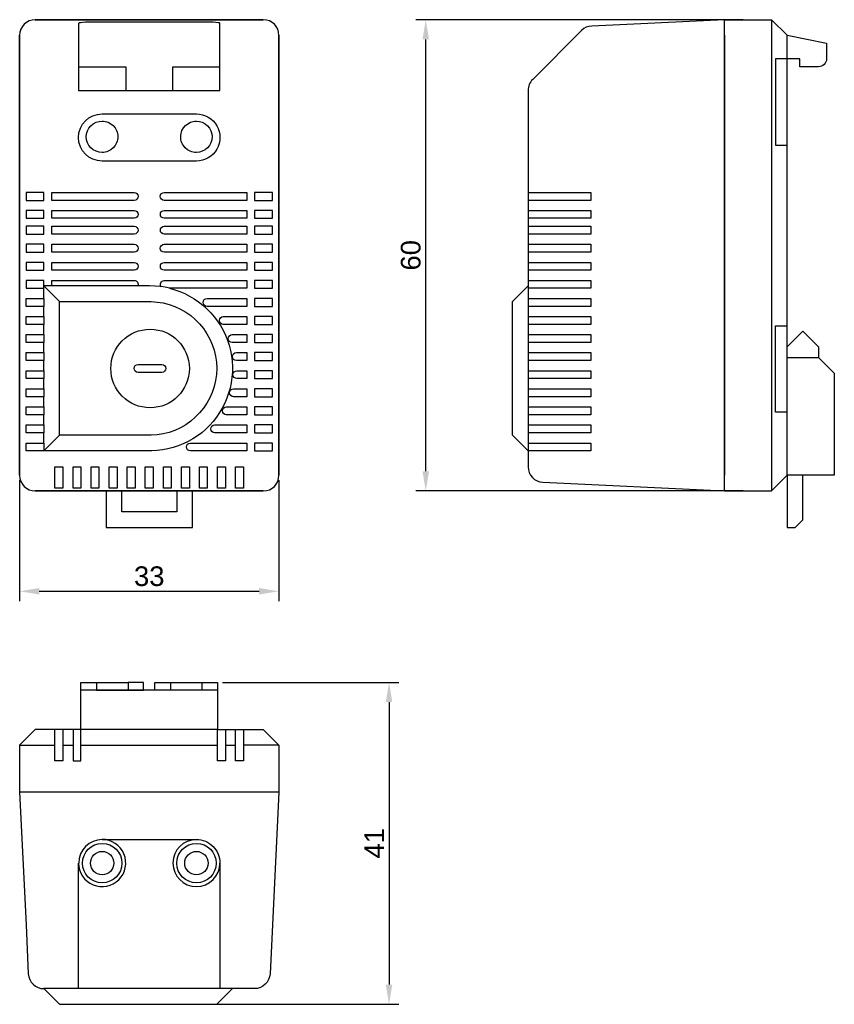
# Model space of a CAD drawing. Header units: millimetres. Extents: x 10 to 114, y 12 to 137.
import ezdxf

# ---------------------------------------------------------------- set-up
doc = ezdxf.new("R2010")
doc.units = ezdxf.units.MM
doc.layers.add('PDF_Geometry', color=7, linetype='Continuous')
doc.styles.get("Standard").update_dxf_attribs({"font": 'arial.ttf'})
doc.dimstyles.new('TDM', dxfattribs={"dimtxt": 2.5, "dimasz": 2.5, "dimexe": 1.25, "dimexo": 0.625, "dimtad": 1, "dimdec": 1, "dimtxsty": 'Standard', "dimcen": 2.5, "dimadec": 0, "dimazin": 0, "dimtfac": 1, "dimtdec": 1, "dimtmove": 0, "dimatfit": 3, "dimfxl": 1, "dimarcsym": 0})

# ---------------------------------------------------------------- blocks, each defined once
blk = doc.blocks.new('*D1')
at = {"color": 0, "lineweight": -2, "transparency": 16777216}
for p, q in [((10.28, 78.58), (10.28, 63.17)), ((43.27, 78.58), (43.27, 63.17)), ((12.78, 64.42), (40.77, 64.42))]:
    blk.add_line(p, q, dxfattribs=at)
at = {"color": 0, "transparency": 16777216}
for points in [[(12.78, 64.83), (12.78, 64), (10.28, 64.42)], [(40.77, 64.83), (40.77, 64), (43.27, 64.42)]]:
    blk.add_solid(points, dxfattribs=at)
at = {"layer": 'Defpoints', "color": 0, "transparency": 16777216}
for p in [(10.28, 79.2), (43.27, 79.2), (43.27, 64.42)]:
    blk.add_point(p, dxfattribs=at)
at = {"color": 0, "lineweight": 0, "transparency": 16777216, "insert": (26.78, 66.32), "char_height": 2.5, "attachment_point": 5}
blk.add_mtext('33', dxfattribs=at)
blk = doc.blocks.new('*D2')
at = {"color": 0, "lineweight": -2, "transparency": 16777216}
for p, q in [((102.4, 137.18), (60.74, 137.18)), ((61.99, 79.69), (61.99, 134.68)), ((102.4, 77.19), (60.74, 77.19))]:
    blk.add_line(p, q, dxfattribs=at)
at = {"color": 0, "transparency": 16777216}
for points in [[(61.58, 134.68), (62.41, 134.68), (61.99, 137.18)], [(61.58, 79.69), (62.41, 79.69), (61.99, 77.19)]]:
    blk.add_solid(points, dxfattribs=at)
at = {"layer": 'Defpoints', "color": 0, "transparency": 16777216}
for p in [(61.99, 137.18), (103.02, 137.18), (103.02, 77.19)]:
    blk.add_point(p, dxfattribs=at)
at = {"color": 0, "lineweight": 0, "transparency": 16777216, "insert": (60.09, 107.19), "char_height": 2.5, "attachment_point": 5, "rotation": 90}
blk.add_mtext('60', dxfattribs=at)
blk = doc.blocks.new('*D3')
at = {"color": 0, "lineweight": -2, "transparency": 16777216}
for p, q in [((36.11, 52.82), (58.57, 52.82)), ((57.32, 50.32), (57.32, 14.34)), ((33.28, 11.84), (58.57, 11.84))]:
    blk.add_line(p, q, dxfattribs=at)
at = {"color": 0, "transparency": 16777216}
for points in [[(56.9, 50.32), (57.73, 50.32), (57.32, 52.82)], [(56.9, 14.34), (57.73, 14.34), (57.32, 11.84)]]:
    blk.add_solid(points, dxfattribs=at)
at = {"layer": 'Defpoints', "color": 0, "transparency": 16777216}
for p in [(35.49, 52.82), (32.65, 11.84), (57.32, 11.84)]:
    blk.add_point(p, dxfattribs=at)
at = {"color": 0, "lineweight": 0, "transparency": 16777216, "insert": (55.44, 32.33), "char_height": 2.5, "attachment_point": 5, "rotation": 90}
blk.add_mtext('41', dxfattribs=at)

msp = doc.modelspace()

# ---------------------------------------------------------------- linework, layer by layer
at = {"layer": 'PDF_Geometry', "lineweight": 30}
for points in [[(41.28, 137.18), (12.27, 137.18)], [(10.28, 135.2), (10.28, 79.2)], [(43.27, 79.2), (43.27, 135.2)], [(100.03, 79.2), (100.03, 135.2)], [(20.78, 124.28), (20.97, 124.28), (21.18, 124.23), (21.37, 124.19), (21.54, 124.13), (21.88, 123.94), (22.18, 123.71), (22.43, 123.41), (22.62, 123.07), (22.68, 122.88), (22.73, 122.69), (22.77, 122.5), (22.77, 122.31), (22.77, 122.1), (22.75, 121.91), (22.71, 121.72), (22.62, 121.5), (22.54, 121.34), (22.43, 121.17), (22.2, 120.87), (21.9, 120.62), (21.56, 120.43), (21.37, 120.36), (21.18, 120.32), (20.97, 120.28), (20.78, 120.28), (20.4, 120.32), (20.02, 120.43), (19.66, 120.62), (19.36, 120.87), (19.11, 121.17), (18.94, 121.5), (18.81, 121.89), (18.77, 122.29), (18.81, 122.67), (18.94, 123.05), (19.11, 123.39), (19.36, 123.68), (19.66, 123.94), (20.02, 124.13), (20.4, 124.23)], [(32.78, 124.28), (33.16, 124.23), (33.54, 124.13), (33.9, 123.94), (34.2, 123.68), (34.45, 123.39), (34.62, 123.05), (34.75, 122.67), (34.79, 122.29), (34.75, 121.89), (34.62, 121.5), (34.45, 121.17), (34.2, 120.87), (33.9, 120.62), (33.54, 120.43), (33.16, 120.32), (32.78, 120.28), (32.59, 120.28), (32.38, 120.32), (32.19, 120.36), (32, 120.43), (31.66, 120.62), (31.36, 120.87), (31.13, 121.17), (31.02, 121.34), (30.94, 121.5), (30.85, 121.72), (30.81, 121.91), (30.79, 122.1), (30.79, 122.31), (30.79, 122.5), (30.83, 122.69), (30.87, 122.88), (30.94, 123.07), (31.13, 123.41), (31.38, 123.71), (31.68, 123.94), (32.02, 124.13), (32.19, 124.19), (32.38, 124.23), (32.59, 124.28)], [(11.09, 115.2), (11.09, 114.18), (11.38, 114.18), (11.43, 114.18), (11.55, 114.18), (11.74, 114.18), (12, 114.18), (12.29, 114.18), (12.63, 114.18), (12.99, 114.18), (13.37, 114.18), (13.37, 115.2), (12.99, 115.2), (12.63, 115.2), (12.29, 115.2), (12, 115.2), (11.74, 115.2), (11.55, 115.2), (11.43, 115.2), (11.38, 115.2)], [(40.18, 114.18), (40.57, 114.18), (40.93, 114.18), (41.26, 114.18), (41.56, 114.18), (41.81, 114.18), (42, 114.18), (42.13, 114.18), (42.17, 114.18), (42.47, 114.18), (42.47, 115.2), (42.17, 115.2), (42.13, 115.2), (42, 115.2), (41.81, 115.2), (41.56, 115.2), (41.26, 115.2), (40.93, 115.2), (40.57, 115.2), (40.18, 115.2)], [(11.09, 112.89), (11.09, 111.9), (11.38, 111.9), (11.43, 111.9), (11.55, 111.9), (11.74, 111.9), (12, 111.9), (12.29, 111.9), (12.63, 111.9), (12.99, 111.9), (13.37, 111.9), (13.37, 112.89), (12.99, 112.89), (12.63, 112.89), (12.29, 112.89), (12, 112.89), (11.74, 112.89), (11.55, 112.89), (11.43, 112.89), (11.38, 112.89)], [(40.18, 111.9), (40.57, 111.9), (40.93, 111.9), (41.26, 111.9), (41.56, 111.9), (41.81, 111.9), (42, 111.9), (42.13, 111.9), (42.17, 111.9), (42.47, 111.9), (42.47, 112.89), (42.17, 112.89), (42.13, 112.89), (42, 112.89), (41.81, 112.89), (41.56, 112.89), (41.26, 112.89), (40.93, 112.89), (40.57, 112.89), (40.18, 112.89)], [(11.09, 110.88), (11.09, 109.89), (11.38, 109.89), (11.43, 109.89), (11.55, 109.89), (11.74, 109.89), (12, 109.89), (12.29, 109.89), (12.63, 109.89), (12.99, 109.89), (13.37, 109.89), (13.37, 110.88), (12.99, 110.88), (12.63, 110.88), (12.29, 110.88), (12, 110.88), (11.74, 110.88), (11.55, 110.88), (11.43, 110.88), (11.38, 110.88)], [(40.18, 109.89), (40.57, 109.89), (40.93, 109.89), (41.26, 109.89), (41.56, 109.89), (41.81, 109.89), (42, 109.89), (42.13, 109.89), (42.17, 109.89), (42.47, 109.89), (42.47, 110.88), (42.17, 110.88), (42.13, 110.88), (42, 110.88), (41.81, 110.88), (41.56, 110.88), (41.26, 110.88), (40.93, 110.88), (40.57, 110.88), (40.18, 110.88)], [(11.09, 108.6), (11.09, 107.58), (11.38, 107.58), (11.43, 107.58), (11.55, 107.58), (11.74, 107.58), (12, 107.58), (12.29, 107.58), (12.63, 107.58), (12.99, 107.58), (13.37, 107.58), (13.37, 108.6), (12.99, 108.6), (12.63, 108.6), (12.29, 108.6), (12, 108.6), (11.74, 108.6), (11.55, 108.6), (11.43, 108.6), (11.38, 108.6)], [(40.18, 107.58), (40.57, 107.58), (40.93, 107.58), (41.26, 107.58), (41.56, 107.58), (41.81, 107.58), (42, 107.58), (42.13, 107.58), (42.17, 107.58), (42.47, 107.58), (42.47, 108.6), (42.17, 108.6), (42.13, 108.6), (42, 108.6), (41.81, 108.6), (41.56, 108.6), (41.26, 108.6), (40.93, 108.6), (40.57, 108.6), (40.18, 108.6)], [(11.09, 106.29), (11.09, 105.3), (11.38, 105.3), (11.43, 105.3), (11.55, 105.3), (11.74, 105.3), (12, 105.3), (12.29, 105.3), (12.63, 105.3), (12.99, 105.3), (13.37, 105.3), (13.37, 106.29), (12.99, 106.29), (12.63, 106.29), (12.29, 106.29), (12, 106.29), (11.74, 106.29), (11.55, 106.29), (11.43, 106.29), (11.38, 106.29)], [(40.18, 105.3), (40.57, 105.3), (40.93, 105.3), (41.26, 105.3), (41.56, 105.3), (41.81, 105.3), (42, 105.3), (42.13, 105.3), (42.17, 105.3), (42.47, 105.3), (42.47, 106.29), (42.17, 106.29), (42.13, 106.29), (42, 106.29), (41.81, 106.29), (41.56, 106.29), (41.26, 106.29), (40.93, 106.29), (40.57, 106.29), (40.18, 106.29)], [(40.18, 102.99), (40.57, 102.99), (40.93, 102.99), (41.26, 102.99), (41.56, 102.99), (41.81, 102.99), (42, 102.99), (42.13, 102.99), (42.17, 102.99), (42.47, 102.99), (42.47, 103.98), (42.17, 103.98), (42.13, 103.98), (42, 103.98), (41.81, 103.98), (41.56, 103.98), (41.26, 103.98), (40.93, 103.98), (40.57, 103.98), (40.18, 103.98)], [(11.09, 101.7), (11.38, 101.7), (11.43, 101.7), (11.55, 101.7), (11.74, 101.7), (12, 101.7), (12.29, 101.7), (12.63, 101.7), (12.99, 101.7), (13.37, 101.7), (13.37, 100.68), (12.99, 100.68), (12.63, 100.68), (12.29, 100.68), (12, 100.68), (11.74, 100.68), (11.55, 100.68), (11.43, 100.68), (11.38, 100.68), (11.09, 100.68)], [(40.18, 100.68), (40.57, 100.68), (40.93, 100.68), (41.26, 100.68), (41.56, 100.68), (41.81, 100.68), (42, 100.68), (42.13, 100.68), (42.17, 100.68), (42.47, 100.68), (42.47, 101.7), (42.17, 101.7), (42.13, 101.7), (42, 101.7), (41.81, 101.7), (41.56, 101.7), (41.26, 101.7), (40.93, 101.7), (40.57, 101.7), (40.18, 101.7)], [(15.36, 101.3), (21.58, 101.3), (24.7, 101.3), (26.24, 101.3), (27.02, 101.3), (27.81, 101.23), (28.57, 101.13), (29.31, 100.94), (30.05, 100.68), (30.75, 100.34), (31.42, 99.96), (32.06, 99.52), (32.65, 99.01), (33.2, 98.46), (33.69, 97.87), (34.13, 97.21), (34.49, 96.53), (34.81, 95.84), (35.06, 95.1), (35.23, 94.33), (35.34, 93.57), (35.38, 92.79), (35.34, 92.01), (35.23, 91.24), (35.06, 90.48), (34.81, 89.74), (34.49, 89.04), (34.13, 88.37), (33.69, 87.71), (33.2, 87.12), (32.65, 86.57), (32.06, 86.06), (31.42, 85.62), (30.75, 85.24), (30.05, 84.9), (29.31, 84.64), (28.57, 84.45), (27.81, 84.35), (27.02, 84.28), (26.24, 84.28), (24.7, 84.28), (21.58, 84.28), (15.36, 84.28)], [(11.09, 99.39), (11.38, 99.39), (11.43, 99.39), (11.55, 99.39), (11.74, 99.39), (12, 99.39), (12.29, 99.39), (12.63, 99.39), (12.99, 99.39), (13.37, 99.39), (13.37, 98.4), (12.99, 98.4), (12.63, 98.4), (12.29, 98.4), (12, 98.4), (11.74, 98.4), (11.55, 98.4), (11.43, 98.4), (11.38, 98.4), (11.09, 98.4)], [(40.18, 98.4), (40.57, 98.4), (40.93, 98.4), (41.26, 98.4), (41.56, 98.4), (41.81, 98.4), (42, 98.4), (42.13, 98.4), (42.17, 98.4), (42.47, 98.4), (42.47, 99.39), (42.17, 99.39), (42.13, 99.39), (42, 99.39), (41.81, 99.39), (41.56, 99.39), (41.26, 99.39), (40.93, 99.39), (40.57, 99.39), (40.18, 99.39)], [(11.09, 97.09), (11.38, 97.09), (11.43, 97.09), (11.55, 97.09), (11.74, 97.09), (12, 97.09), (12.29, 97.09), (12.63, 97.09), (12.99, 97.09), (13.37, 97.09), (13.37, 96.09), (12.99, 96.09), (12.63, 96.09), (12.29, 96.09), (12, 96.09), (11.74, 96.09), (11.55, 96.09), (11.43, 96.09), (11.38, 96.09), (11.09, 96.09)], [(40.18, 96.09), (40.57, 96.09), (40.93, 96.09), (41.26, 96.09), (41.56, 96.09), (41.81, 96.09), (42, 96.09), (42.13, 96.09), (42.17, 96.09), (42.47, 96.09), (42.47, 97.09), (42.17, 97.09), (42.13, 97.09), (42, 97.09), (41.81, 97.09), (41.56, 97.09), (41.26, 97.09), (40.93, 97.09), (40.57, 97.09), (40.18, 97.09)], [(11.09, 94.8), (11.38, 94.8), (11.43, 94.8), (11.55, 94.8), (11.74, 94.8), (12, 94.8), (12.29, 94.8), (12.63, 94.8), (12.99, 94.8), (13.37, 94.8), (13.37, 93.78), (12.99, 93.78), (12.63, 93.78), (12.29, 93.78), (12, 93.78), (11.74, 93.78), (11.55, 93.78), (11.43, 93.78), (11.38, 93.78), (11.09, 93.78)], [(40.18, 93.78), (40.57, 93.78), (40.93, 93.78), (41.26, 93.78), (41.56, 93.78), (41.81, 93.78), (42, 93.78), (42.13, 93.78), (42.17, 93.78), (42.47, 93.78), (42.47, 94.8), (42.17, 94.8), (42.13, 94.8), (42, 94.8), (41.81, 94.8), (41.56, 94.8), (41.26, 94.8), (40.93, 94.8), (40.57, 94.8), (40.18, 94.8)], [(11.09, 92.49), (11.38, 92.49), (11.43, 92.49), (11.55, 92.49), (11.74, 92.49), (12, 92.49), (12.29, 92.49), (12.63, 92.49), (12.99, 92.49), (13.37, 92.49), (13.37, 91.5), (12.99, 91.5), (12.63, 91.5), (12.29, 91.5), (12, 91.5), (11.74, 91.5), (11.55, 91.5), (11.43, 91.5), (11.38, 91.5), (11.09, 91.5)], [(40.18, 91.5), (40.57, 91.5), (40.93, 91.5), (41.26, 91.5), (41.56, 91.5), (41.81, 91.5), (42, 91.5), (42.13, 91.5), (42.17, 91.5), (42.47, 91.5), (42.47, 92.49), (42.17, 92.49), (42.13, 92.49), (42, 92.49), (41.81, 92.49), (41.56, 92.49), (41.26, 92.49), (40.93, 92.49), (40.57, 92.49), (40.18, 92.49)], [(11.09, 90.19), (11.38, 90.19), (11.43, 90.19), (11.55, 90.19), (11.74, 90.19), (12, 90.19), (12.29, 90.19), (12.63, 90.19), (12.99, 90.19), (13.37, 90.19), (13.37, 89.19), (12.99, 89.19), (12.63, 89.19), (12.29, 89.19), (12, 89.19), (11.74, 89.19), (11.55, 89.19), (11.43, 89.19), (11.38, 89.19), (11.09, 89.19)], [(40.18, 89.19), (40.57, 89.19), (40.93, 89.19), (41.26, 89.19), (41.56, 89.19), (41.81, 89.19), (42, 89.19), (42.13, 89.19), (42.17, 89.19), (42.47, 89.19), (42.47, 90.19), (42.17, 90.19), (42.13, 90.19), (42, 90.19), (41.81, 90.19), (41.56, 90.19), (41.26, 90.19), (40.93, 90.19), (40.57, 90.19), (40.18, 90.19)], [(11.09, 87.88), (11.38, 87.88), (11.43, 87.88), (11.55, 87.88), (11.74, 87.88), (12, 87.88), (12.29, 87.88), (12.63, 87.88), (12.99, 87.88), (13.37, 87.88), (13.37, 86.89), (12.99, 86.89), (12.63, 86.89), (12.29, 86.89), (12, 86.89), (11.74, 86.89), (11.55, 86.89), (11.43, 86.89), (11.38, 86.89), (11.09, 86.89)], [(40.18, 86.89), (40.57, 86.89), (40.93, 86.89), (41.26, 86.89), (41.56, 86.89), (41.81, 86.89), (42, 86.89), (42.13, 86.89), (42.17, 86.89), (42.47, 86.89), (42.47, 87.88), (42.17, 87.88), (42.13, 87.88), (42, 87.88), (41.81, 87.88), (41.56, 87.88), (41.26, 87.88), (40.93, 87.88), (40.57, 87.88), (40.18, 87.88)], [(11.09, 85.59), (11.38, 85.59), (11.43, 85.59), (11.55, 85.59), (11.74, 85.59), (12, 85.59), (12.29, 85.59), (12.63, 85.59), (12.99, 85.59), (13.37, 85.59), (13.37, 84.6), (12.99, 84.6), (12.63, 84.6), (12.29, 84.6), (12, 84.6), (11.74, 84.6), (11.55, 84.6), (11.43, 84.6), (11.38, 84.6), (11.09, 84.6)], [(40.18, 84.6), (40.57, 84.6), (40.93, 84.6), (41.26, 84.6), (41.56, 84.6), (41.81, 84.6), (42, 84.6), (42.13, 84.6), (42.17, 84.6), (42.47, 84.6), (42.47, 85.59), (42.17, 85.59), (42.13, 85.59), (42, 85.59), (41.81, 85.59), (41.56, 85.59), (41.26, 85.59), (40.93, 85.59), (40.57, 85.59), (40.18, 85.59)], [(11.09, 83.29), (11.38, 83.29), (11.43, 83.29), (11.55, 83.29), (11.74, 83.29), (12, 83.29), (12.29, 83.29), (12.63, 83.29), (12.99, 83.29), (13.37, 83.29), (13.37, 82.29), (12.99, 82.29), (12.63, 82.29), (12.29, 82.29), (12, 82.29), (11.74, 82.29), (11.55, 82.29), (11.43, 82.29), (11.38, 82.29), (11.09, 82.29)], [(40.18, 82.29), (40.57, 82.29), (40.93, 82.29), (41.26, 82.29), (41.56, 82.29), (41.81, 82.29), (42, 82.29), (42.13, 82.29), (42.17, 82.29), (42.47, 82.29), (42.47, 83.29), (42.17, 83.29), (42.13, 83.29), (42, 83.29), (41.81, 83.29), (41.56, 83.29), (41.26, 83.29), (40.93, 83.29), (40.57, 83.29), (40.18, 83.29)], [(15.79, 78.29), (15.79, 77.53), (14.77, 77.53), (14.77, 78.29), (14.77, 78.34), (14.77, 78.46), (14.77, 78.65), (14.77, 78.91), (14.77, 79.2), (14.77, 79.54), (14.77, 79.9), (14.77, 80.28), (15.79, 80.28), (15.79, 79.9), (15.79, 79.54), (15.79, 79.2), (15.79, 78.91), (15.79, 78.65), (15.79, 78.46), (15.79, 78.34)], [(18.07, 78.29), (18.07, 77.53), (17.08, 77.53), (17.08, 78.29), (17.08, 78.34), (17.08, 78.46), (17.08, 78.65), (17.08, 78.91), (17.08, 79.2), (17.08, 79.54), (17.08, 79.9), (17.08, 80.28), (18.07, 80.28), (18.07, 79.9), (18.07, 79.54), (18.07, 79.2), (18.07, 78.91), (18.07, 78.65), (18.07, 78.46), (18.07, 78.34)], [(20.38, 78.29), (20.38, 77.53), (19.38, 77.53), (19.38, 78.29), (19.38, 78.34), (19.38, 78.46), (19.38, 78.65), (19.38, 78.91), (19.38, 79.2), (19.38, 79.54), (19.38, 79.9), (19.38, 80.28), (20.38, 80.28), (20.38, 79.9), (20.38, 79.54), (20.38, 79.2), (20.38, 78.91), (20.38, 78.65), (20.38, 78.46), (20.38, 78.34)], [(22.68, 78.29), (22.68, 77.53), (21.67, 77.53), (21.67, 78.29), (21.67, 78.34), (21.67, 78.46), (21.67, 78.65), (21.67, 78.91), (21.67, 79.2), (21.67, 79.54), (21.67, 79.9), (21.67, 80.28), (22.68, 80.28), (22.68, 79.9), (22.68, 79.54), (22.68, 79.2), (22.68, 78.91), (22.68, 78.65), (22.68, 78.46), (22.68, 78.34)], [(24.97, 78.29), (24.97, 77.53), (23.98, 77.53), (23.98, 78.29), (23.98, 78.34), (23.98, 78.46), (23.98, 78.65), (23.98, 78.91), (23.98, 79.2), (23.98, 79.54), (23.98, 79.9), (23.98, 80.28), (24.97, 80.28), (24.97, 79.9), (24.97, 79.54), (24.97, 79.2), (24.97, 78.91), (24.97, 78.65), (24.97, 78.46), (24.97, 78.34)], [(27.28, 78.29), (27.28, 77.53), (26.28, 77.53), (26.28, 78.29), (26.28, 78.34), (26.28, 78.46), (26.28, 78.65), (26.28, 78.91), (26.28, 79.2), (26.28, 79.54), (26.28, 79.9), (26.28, 80.28), (27.28, 80.28), (27.28, 79.9), (27.28, 79.54), (27.28, 79.2), (27.28, 78.91), (27.28, 78.65), (27.28, 78.46), (27.28, 78.34)], [(29.58, 78.29), (29.58, 77.53), (28.59, 77.53), (28.59, 78.29), (28.59, 78.34), (28.59, 78.46), (28.59, 78.65), (28.59, 78.91), (28.59, 79.2), (28.59, 79.54), (28.59, 79.9), (28.59, 80.28), (29.58, 80.28), (29.58, 79.9), (29.58, 79.54), (29.58, 79.2), (29.58, 78.91), (29.58, 78.65), (29.58, 78.46), (29.58, 78.34)], [(31.89, 78.29), (31.89, 77.53), (30.87, 77.53), (30.87, 78.29), (30.87, 78.34), (30.87, 78.46), (30.87, 78.65), (30.87, 78.91), (30.87, 79.2), (30.87, 79.54), (30.87, 79.9), (30.87, 80.28), (31.89, 80.28), (31.89, 79.9), (31.89, 79.54), (31.89, 79.2), (31.89, 78.91), (31.89, 78.65), (31.89, 78.46), (31.89, 78.34)], [(34.17, 78.29), (34.17, 77.53), (33.18, 77.53), (33.18, 78.29), (33.18, 78.34), (33.18, 78.46), (33.18, 78.65), (33.18, 78.91), (33.18, 79.2), (33.18, 79.54), (33.18, 79.9), (33.18, 80.28), (34.17, 80.28), (34.17, 79.9), (34.17, 79.54), (34.17, 79.2), (34.17, 78.91), (34.17, 78.65), (34.17, 78.46), (34.17, 78.34)], [(36.48, 78.29), (36.48, 77.53), (35.49, 77.53), (35.49, 78.29), (35.49, 78.34), (35.49, 78.46), (35.49, 78.65), (35.49, 78.91), (35.49, 79.2), (35.49, 79.54), (35.49, 79.9), (35.49, 80.28), (36.48, 80.28), (36.48, 79.9), (36.48, 79.54), (36.48, 79.2), (36.48, 78.91), (36.48, 78.65), (36.48, 78.46), (36.48, 78.34)], [(38.79, 78.29), (38.79, 77.53), (37.77, 77.53), (37.77, 78.29), (37.77, 78.34), (37.77, 78.46), (37.77, 78.65), (37.77, 78.91), (37.77, 79.2), (37.77, 79.54), (37.77, 79.9), (37.77, 80.28), (38.79, 80.28), (38.79, 79.9), (38.79, 79.54), (38.79, 79.2), (38.79, 78.91), (38.79, 78.65), (38.79, 78.46), (38.79, 78.34)], [(12.27, 77.19), (41.28, 77.19)]]:
    msp.add_lwpolyline(points, close=True, dxfattribs=at)
for points in [[(17.78, 136.76), (17.78, 136.38), (17.78, 136.34), (17.78, 136.23), (17.78, 136.04), (17.78, 135.81), (17.78, 129.59), (17.78, 129.29), (17.78, 128.93), (17.78, 128.57), (17.78, 128.17), (35.78, 128.17), (35.78, 128.57), (35.78, 128.93), (35.78, 129.29), (35.78, 129.59), (35.78, 135.81), (35.78, 136.04), (35.78, 136.23), (35.78, 136.34), (35.78, 136.38), (35.78, 136.76)], [(20.78, 136.91), (32.78, 136.91)], [(100.03, 137.18), (106.02, 137.18), (106.02, 137.16), (106.02, 137.04), (106.02, 136.85), (106.02, 136.61), (106.02, 136.3), (106.02, 135.96), (106.02, 135.58), (106.02, 135.2), (106.02, 79.2), (106.02, 78.8), (106.02, 78.42), (106.02, 78.08), (106.02, 77.79), (106.02, 77.53), (106.02, 77.34), (106.02, 77.24), (106.02, 77.19)], [(108.03, 94.19), (112.02, 94.19), (114.01, 92.2), (114.01, 79.2), (108.03, 79.2), (108.03, 87.2), (108.03, 98.19), (108.03, 121.19), (108.03, 132.19), (108.03, 135.2), (106.02, 137.18)], [(17.78, 131.17), (17.82, 131.17), (17.92, 131.17), (18.11, 131.17), (18.35, 131.17), (18.66, 131.17), (19.02, 131.17), (19.43, 131.17), (19.85, 131.17), (20.31, 131.17), (20.78, 131.17), (21.25, 131.17), (21.71, 131.17), (22.13, 131.17), (22.54, 131.17), (22.9, 131.17), (23.21, 131.17), (23.45, 131.17), (23.64, 131.17), (23.74, 131.17), (23.79, 131.17), (23.79, 128.17)], [(29.77, 128.17), (29.77, 131.17), (29.82, 131.17), (29.92, 131.17), (30.11, 131.17), (30.34, 131.17), (30.66, 131.17), (31.02, 131.17), (31.42, 131.17), (31.85, 131.17), (32.31, 131.17), (32.78, 131.17), (33.24, 131.17), (33.71, 131.17), (34.13, 131.17), (34.53, 131.17), (34.89, 131.17), (35.21, 131.17), (35.44, 131.17), (35.64, 131.17), (35.74, 131.17), (35.78, 131.17)], [(75.02, 115.2), (75.06, 115.2), (75.16, 115.2), (75.33, 115.2), (75.57, 115.2), (75.86, 115.2), (76.18, 115.2), (76.54, 115.2), (76.92, 115.2), (83.01, 115.2), (83.01, 114.18), (76.92, 114.18), (76.54, 114.18), (76.18, 114.18), (75.86, 114.18), (75.57, 114.18), (75.33, 114.18), (75.16, 114.18), (75.06, 114.18), (75.02, 114.18)], [(75.02, 112.89), (75.06, 112.89), (75.16, 112.89), (75.33, 112.89), (75.57, 112.89), (75.86, 112.89), (76.18, 112.89), (76.54, 112.89), (76.92, 112.89), (83.01, 112.89), (83.01, 111.9), (76.92, 111.9), (76.54, 111.9), (76.18, 111.9), (75.86, 111.9), (75.57, 111.9), (75.33, 111.9), (75.16, 111.9), (75.06, 111.9), (75.02, 111.9)], [(75.02, 110.88), (75.06, 110.88), (75.16, 110.88), (75.33, 110.88), (75.57, 110.88), (75.86, 110.88), (76.18, 110.88), (76.54, 110.88), (76.92, 110.88), (83.01, 110.88), (83.01, 109.89), (76.92, 109.89), (76.54, 109.89), (76.18, 109.89), (75.86, 109.89), (75.57, 109.89), (75.33, 109.89), (75.16, 109.89), (75.06, 109.89), (75.02, 109.89)], [(75.02, 108.6), (75.06, 108.6), (75.16, 108.6), (75.33, 108.6), (75.57, 108.6), (75.86, 108.6), (76.18, 108.6), (76.54, 108.6), (76.92, 108.6), (83.01, 108.6), (83.01, 107.58), (76.92, 107.58), (76.54, 107.58), (76.18, 107.58), (75.86, 107.58), (75.57, 107.58), (75.33, 107.58), (75.16, 107.58), (75.06, 107.58), (75.02, 107.58)], [(75.02, 106.29), (75.06, 106.29), (75.16, 106.29), (75.33, 106.29), (75.57, 106.29), (75.86, 106.29), (76.18, 106.29), (76.54, 106.29), (76.92, 106.29), (83.01, 106.29), (83.01, 105.3), (76.92, 105.3), (76.54, 105.3), (76.18, 105.3), (75.86, 105.3), (75.57, 105.3), (75.33, 105.3), (75.16, 105.3), (75.06, 105.3), (75.02, 105.3)], [(14.37, 103.29), (13.37, 103.29), (13.37, 103.98), (12.99, 103.98), (12.63, 103.98), (12.29, 103.98), (12, 103.98), (11.74, 103.98), (11.55, 103.98), (11.43, 103.98), (11.38, 103.98), (11.09, 103.98), (11.09, 102.99), (11.38, 102.99), (11.43, 102.99), (11.55, 102.99), (11.74, 102.99), (12, 102.99), (12.29, 102.99), (12.63, 102.99), (12.99, 102.99), (13.37, 102.99), (13.37, 103.29), (15.36, 101.3)], [(29.37, 102.99), (30.03, 102.8), (30.68, 102.59), (31.3, 102.31), (31.91, 101.99), (32.5, 101.66), (33.07, 101.25), (33.62, 100.83), (34.13, 100.39), (34.62, 99.88), (35.06, 99.37), (35.47, 98.82), (35.85, 98.25), (36.19, 97.64), (36.48, 97.02), (36.74, 96.39), (36.95, 95.73), (37.12, 95.07), (37.24, 94.4), (37.33, 93.72), (37.37, 93.02), (37.37, 92.35), (37.31, 91.65), (37.22, 90.97), (37.07, 90.29), (36.88, 89.64), (36.67, 89), (36.4, 88.37), (36.08, 87.75), (35.74, 87.16), (35.34, 86.59), (34.92, 86.04), (34.47, 85.53), (33.98, 85.07), (33.46, 84.6), (32.91, 84.2), (32.33, 83.82), (31.74, 83.48), (31.11, 83.18), (30.47, 82.93), (29.82, 82.72), (29.16, 82.55), (28.48, 82.42), (27.81, 82.34), (27.11, 82.29), (24.36, 82.29), (13.37, 82.29), (15.36, 84.28)], [(13.37, 101.7), (13.37, 102.99)], [(75.02, 83.29), (75.06, 83.29), (75.16, 83.29), (75.33, 83.29), (75.57, 83.29), (75.86, 83.29), (76.18, 83.29), (76.54, 83.29), (76.92, 83.29), (83.01, 83.29), (83.01, 82.29), (76.92, 82.29), (76.54, 82.29), (76.18, 82.29), (75.86, 82.29), (75.57, 82.29), (75.33, 82.29), (75.16, 82.29), (75.06, 82.29), (75.02, 82.29), (73.03, 84.28), (73.03, 84.35), (73.03, 84.45), (73.03, 84.64), (73.03, 84.9), (73.03, 85.24), (73.03, 85.62), (73.03, 86.06), (73.03, 86.57), (73.03, 87.12), (73.03, 87.71), (73.03, 88.37), (73.03, 89.04), (73.03, 89.74), (73.03, 90.48), (73.03, 91.24), (73.03, 92.01), (73.03, 92.79), (73.03, 93.57), (73.03, 94.33), (73.03, 95.1), (73.03, 95.84), (73.03, 96.53), (73.03, 97.21), (73.03, 97.87), (73.03, 98.46), (73.03, 99.01), (73.03, 99.52), (73.03, 99.96), (73.03, 100.34), (73.03, 100.68), (73.03, 100.94), (73.03, 101.13), (73.03, 101.23), (73.03, 101.3), (75.02, 103.29)], [(75.02, 103.98), (75.06, 103.98), (75.16, 103.98), (75.33, 103.98), (75.57, 103.98), (75.86, 103.98), (76.18, 103.98), (76.54, 103.98), (76.92, 103.98), (83.01, 103.98), (83.01, 102.99), (76.92, 102.99), (76.54, 102.99), (76.18, 102.99), (75.86, 102.99), (75.57, 102.99), (75.33, 102.99), (75.16, 102.99), (75.06, 102.99), (75.02, 102.99)], [(75.02, 101.7), (75.06, 101.7), (75.16, 101.7), (75.33, 101.7), (75.57, 101.7), (75.86, 101.7), (76.18, 101.7), (76.54, 101.7), (76.92, 101.7), (83.01, 101.7), (83.01, 100.68), (76.92, 100.68), (76.54, 100.68), (76.18, 100.68), (75.86, 100.68), (75.57, 100.68), (75.33, 100.68), (75.16, 100.68), (75.06, 100.68), (75.02, 100.68)], [(13.37, 99.39), (13.37, 100.68)], [(75.02, 99.39), (75.06, 99.39), (75.16, 99.39), (75.33, 99.39), (75.57, 99.39), (75.86, 99.39), (76.18, 99.39), (76.54, 99.39), (76.92, 99.39), (83.01, 99.39), (83.01, 98.4), (76.92, 98.4), (76.54, 98.4), (76.18, 98.4), (75.86, 98.4), (75.57, 98.4), (75.33, 98.4), (75.16, 98.4), (75.06, 98.4), (75.02, 98.4)], [(13.37, 97.09), (13.37, 98.4)], [(108.03, 87.2), (106.52, 87.2), (106.52, 98.19), (108.03, 98.19)], [(75.02, 97.09), (75.06, 97.09), (75.16, 97.09), (75.33, 97.09), (75.57, 97.09), (75.86, 97.09), (76.18, 97.09), (76.54, 97.09), (76.92, 97.09), (83.01, 97.09), (83.01, 96.09), (76.92, 96.09), (76.54, 96.09), (76.18, 96.09), (75.86, 96.09), (75.57, 96.09), (75.33, 96.09), (75.16, 96.09), (75.06, 96.09), (75.02, 96.09)], [(108.03, 95.52), (110.01, 97.53), (112.02, 95.52), (112.02, 94.19)], [(13.37, 94.8), (13.37, 96.09)], [(75.02, 94.8), (75.06, 94.8), (75.16, 94.8), (75.33, 94.8), (75.57, 94.8), (75.86, 94.8), (76.18, 94.8), (76.54, 94.8), (76.92, 94.8), (83.01, 94.8), (83.01, 93.78), (76.92, 93.78), (76.54, 93.78), (76.18, 93.78), (75.86, 93.78), (75.57, 93.78), (75.33, 93.78), (75.16, 93.78), (75.06, 93.78), (75.02, 93.78)], [(13.37, 92.49), (13.37, 93.78)], [(75.02, 92.49), (75.06, 92.49), (75.16, 92.49), (75.33, 92.49), (75.57, 92.49), (75.86, 92.49), (76.18, 92.49), (76.54, 92.49), (76.92, 92.49), (83.01, 92.49), (83.01, 91.5), (76.92, 91.5), (76.54, 91.5), (76.18, 91.5), (75.86, 91.5), (75.57, 91.5), (75.33, 91.5), (75.16, 91.5), (75.06, 91.5), (75.02, 91.5)], [(13.37, 90.19), (13.37, 91.5)], [(13.37, 87.88), (13.37, 89.19)], [(75.02, 90.19), (75.06, 90.19), (75.16, 90.19), (75.33, 90.19), (75.57, 90.19), (75.86, 90.19), (76.18, 90.19), (76.54, 90.19), (76.92, 90.19), (83.01, 90.19), (83.01, 89.19), (76.92, 89.19), (76.54, 89.19), (76.18, 89.19), (75.86, 89.19), (75.57, 89.19), (75.33, 89.19), (75.16, 89.19), (75.06, 89.19), (75.02, 89.19)], [(75.02, 87.88), (75.06, 87.88), (75.16, 87.88), (75.33, 87.88), (75.57, 87.88), (75.86, 87.88), (76.18, 87.88), (76.54, 87.88), (76.92, 87.88), (83.01, 87.88), (83.01, 86.89), (76.92, 86.89), (76.54, 86.89), (76.18, 86.89), (75.86, 86.89), (75.57, 86.89), (75.33, 86.89), (75.16, 86.89), (75.06, 86.89), (75.02, 86.89)], [(13.37, 85.59), (13.37, 86.89)], [(75.02, 85.59), (75.06, 85.59), (75.16, 85.59), (75.33, 85.59), (75.57, 85.59), (75.86, 85.59), (76.18, 85.59), (76.54, 85.59), (76.92, 85.59), (83.01, 85.59), (83.01, 84.6), (76.92, 84.6), (76.54, 84.6), (76.18, 84.6), (75.86, 84.6), (75.57, 84.6), (75.33, 84.6), (75.16, 84.6), (75.06, 84.6), (75.02, 84.6)], [(13.37, 83.29), (13.37, 84.6)], [(100.03, 77.19), (100.03, 77.24), (100.03, 77.34), (100.03, 77.53), (100.03, 77.79), (100.03, 78.08), (100.03, 78.42), (100.03, 78.8), (100.03, 79.2)], [(21.29, 77.19), (21.29, 72.54), (32.27, 72.54), (32.27, 77.19)], [(30.28, 77.19), (30.28, 74.53), (23.28, 74.53), (23.28, 77.19)], [(35.49, 51.83), (35.49, 46.84), (18.07, 46.84), (18.07, 51.83), (18.07, 52.82), (20.08, 52.82), (20.08, 51.83), (24.08, 51.83), (26.07, 51.83), (26.07, 52.82), (24.08, 52.82), (24.08, 51.83)], [(33.48, 52.82), (35.49, 52.82), (35.49, 51.83), (18.07, 51.83)], [(20.08, 52.82), (24.08, 52.82)], [(29.48, 52.82), (33.48, 52.82), (33.48, 51.83), (29.48, 51.83), (27.49, 51.83), (27.49, 52.82), (29.48, 52.82), (29.48, 51.83)], [(17.08, 46.84), (17.08, 44.83), (17.08, 42.84), (18.07, 42.84), (18.07, 44.83), (18.07, 46.84), (17.08, 46.84), (15.79, 46.84), (14.77, 46.84), (12.27, 46.84), (10.28, 44.83), (10.33, 44.83), (10.43, 44.83), (10.62, 44.83), (10.86, 44.83), (11.17, 44.83), (11.51, 44.83), (11.89, 44.83), (12.27, 44.83), (14.77, 44.83)], [(15.79, 46.84), (15.79, 44.83), (15.79, 42.84), (14.77, 42.84), (14.77, 44.83), (14.77, 46.84)], [(36.48, 46.84), (36.48, 44.83), (36.48, 42.84), (35.49, 42.84), (35.49, 44.83), (35.49, 46.84), (36.48, 46.84), (37.77, 46.84), (38.79, 46.84), (41.28, 46.84), (43.27, 44.83), (43.23, 44.83), (43.13, 44.83), (42.94, 44.83), (42.7, 44.83), (42.39, 44.83), (42.05, 44.83), (41.67, 44.83), (41.28, 44.83), (38.79, 44.83)], [(38.79, 46.84), (38.79, 44.83), (38.79, 42.84), (37.77, 42.84), (37.77, 44.83), (37.77, 46.84)], [(10.28, 44.83), (10.28, 38.84)], [(15.79, 44.83), (17.08, 44.83)], [(18.07, 44.83), (35.49, 44.83)], [(36.48, 44.83), (37.77, 44.83)], [(43.27, 38.84), (43.23, 38.84), (43.13, 38.84), (42.94, 38.84), (42.7, 38.84), (42.39, 38.84), (42.05, 38.84), (41.67, 38.84), (41.28, 38.84), (12.27, 38.84)], [(12.27, 38.84), (12.27, 38.84)], [(41.28, 38.84), (41.28, 38.84)]]:
    msp.add_lwpolyline(points, dxfattribs=at)
for points in [[(100.03, 135.2), (100.03, 135.58), (100.03, 135.96), (100.03, 136.3), (100.03, 136.61), (100.03, 136.85), (100.03, 137.04), (100.03, 137.16), (100.03, 137.18), (83.14, 136.38, 0.186607), (81.83, 135.81), (75.61, 129.59, 0.198912), (75.02, 128.17), (75.02, 115.2), (75.02, 114.18), (75.02, 112.89), (75.02, 111.9), (75.02, 110.88), (75.02, 109.89), (75.02, 108.6), (75.02, 107.58), (75.02, 106.29), (75.02, 105.3), (75.02, 103.98), (75.02, 102.99), (75.02, 101.7), (75.02, 100.68), (75.02, 99.39), (75.02, 98.4), (75.02, 97.09), (75.02, 96.09), (75.02, 94.8), (75.02, 93.78), (75.02, 92.49), (75.02, 91.5), (75.02, 90.19), (75.02, 89.19), (75.02, 87.88), (75.02, 86.89), (75.02, 85.59), (75.02, 84.6), (75.02, 83.29), (75.02, 82.29), (75.02, 80.28, 0.400381), (76.92, 78.29), (100.03, 77.19), (106.02, 77.19), (108.03, 79.2), (108.03, 72.54), (109.02, 72.54), (110.01, 73.53), (110.01, 79.2)], [(108.03, 135.2), (113.02, 134.2), (113.02, 132.19, -0.414214), (112.02, 131.2), (109.63, 131.2), (109.63, 132.19), (108.03, 132.19), (106.52, 132.19), (106.52, 121.19), (108.03, 121.19)], [(28.3, 103.19, -0.613506), (28.69, 103.98), (39.19, 103.98), (39.19, 102.99), (29.37, 102.99), (28.82, 103.12), (28.27, 103.2), (27.55, 103.26), (26.81, 103.29), (25.33, 103.29), (14.37, 103.29), (14.37, 103.98), (24.86, 103.98, -0.540577), (25.33, 103.29)], [(43.27, 44.83), (43.27, 38.84), (42.47, 21.95), (42.17, 15.73, -0.400381), (40.18, 13.83), (35.78, 13.83), (17.78, 13.83), (13.37, 13.83), (15.36, 11.84), (21.58, 11.84), (24.7, 11.84), (26.24, 11.84), (27.02, 11.84), (27.81, 11.84), (28.57, 11.84), (29.31, 11.84), (30.05, 11.84), (30.75, 11.84), (31.42, 11.84), (32.06, 11.84), (32.65, 11.84), (33.2, 11.84), (33.69, 11.84), (34.13, 11.84), (34.49, 11.84), (34.81, 11.84), (35.06, 11.84), (35.23, 11.84), (35.34, 11.84), (35.38, 11.84), (37.37, 13.83)], [(41.28, 38.84), (12.27, 38.84), (11.89, 38.84), (11.51, 38.84), (11.17, 38.84), (10.86, 38.84), (10.62, 38.84), (10.43, 38.84), (10.33, 38.84), (10.28, 38.84), (11.09, 21.95), (11.38, 15.73, 0.400381), (13.38, 13.83)], [(17.78, 13.83), (17.78, 13.87), (17.78, 13.97), (17.78, 14.16), (17.78, 14.42), (17.78, 20.64), (17.78, 20.91), (17.78, 21.23), (17.78, 21.59), (17.78, 21.95), (17.78, 29.82, 2.414218), (20.78, 32.83), (32.78, 32.83, -0.414214), (35.78, 29.81)], [(32.79, 32.81, 2.414213), (35.78, 29.82), (35.78, 21.95), (35.78, 21.59), (35.78, 21.23), (35.78, 20.91), (35.78, 20.64), (35.78, 14.42), (35.78, 14.16), (35.78, 13.97), (35.78, 13.87), (35.78, 13.83)]]:
    msp.add_lwpolyline(points, format="xyb", dxfattribs=at)
for points in [[(32.78, 119.18), (20.78, 119.18, -1), (20.78, 125.19), (32.78, 125.19, -1.000001)], [(24.86, 114.18), (14.37, 114.18), (14.37, 115.2), (24.86, 115.2, -0.999991)], [(28.69, 115.2), (39.19, 115.2), (39.19, 114.18), (28.69, 114.18, -1)], [(24.86, 111.9), (14.37, 111.9), (14.37, 112.89), (24.86, 112.89, -0.999991)], [(28.69, 112.89), (39.19, 112.89), (39.19, 111.9), (28.69, 111.9, -1)], [(24.86, 109.89), (14.37, 109.89), (14.37, 110.88), (24.86, 110.88, -0.999991)], [(28.69, 110.88), (39.19, 110.88), (39.19, 109.89), (28.69, 109.89, -1)], [(24.86, 107.58), (14.37, 107.58), (14.37, 108.6), (24.86, 108.6, -0.999991)], [(28.69, 108.6), (39.19, 108.6), (39.19, 107.58), (28.69, 107.58, -1)], [(24.86, 105.3), (14.37, 105.3), (14.37, 106.29), (24.86, 106.29, -0.999991)], [(28.69, 106.29), (39.19, 106.29), (39.19, 105.3), (28.69, 105.3, -1)], [(34.15, 101.7), (39.19, 101.7), (39.19, 100.68), (34.15, 100.68, -1)], [(36.21, 99.39), (39.19, 99.39), (39.19, 98.4), (36.21, 98.4, -1)], [(37.35, 97.09), (39.19, 97.09), (39.19, 96.09), (37.35, 96.09, -1)], [(37.88, 94.8), (39.19, 94.8), (39.19, 93.78), (37.88, 93.78, -1)], [(25.37, 93.3), (28.38, 93.3, -0.999991), (28.38, 92.28), (25.37, 92.28, -1)], [(37.94, 92.49), (39.19, 92.49), (39.19, 91.5), (37.94, 91.5, -1)], [(37.52, 90.19), (39.19, 90.19), (39.19, 89.19), (37.52, 89.19, -1)], [(36.59, 87.88), (39.19, 87.88), (39.19, 86.89), (36.59, 86.89, -1)], [(35.11, 85.59), (39.19, 85.59), (39.19, 84.6), (35.11, 84.6, -1)], [(32.02, 83.29), (39.19, 83.29), (39.19, 82.29), (32.02, 82.29, -1)]]:
    msp.add_lwpolyline(points, format="xyb", close=True, dxfattribs=at)
for centre, radius in [((26.89, 92.78), 5), ((26.89, 92.78), 5), ((20.79, 29.81), 2.51), ((32.79, 29.81), 2.51), ((20.79, 29.81), 1.49), ((32.79, 29.81), 1.49)]:
    msp.add_circle(centre, radius, dxfattribs=at)
for centre, radius, start, end in [((12.28, 135.18), 2, 90.0659, 179.9341), ((41.3, 135.18), 2, 0.0659, 89.9341), ((12.28, 79.19), 2, 180.0659, 269.9341), ((41.3, 79.19), 2, 270.0659, 359.9341), ((20.79, 29.81), 2.99, 90, 180)]:
    msp.add_arc(centre, radius, start, end, dxfattribs=at)
for points in [[(20.79, 136.89), (19.14, 136.89), (17.8, 136.83), (17.8, 136.75)], [(35.78, 136.75), (35.78, 136.83), (34.44, 136.89), (32.79, 136.89)]]:
    msp.add_open_spline(points, degree=3, dxfattribs=at)

# ---------------------------------------------------------------- dimensions: what is measured, and where the dimension line sits
at = {"lineweight": 0}
for base, p1, p2, picture, middle in [((61.99, 137.18), (103.02, 77.19), (103.02, 137.18), '*D2', (60.09, 107.19)), ((57.32, 11.84), (35.49, 52.82), (32.65, 11.84), '*D3', (55.44, 32.33))]:
    dim = msp.add_linear_dim(base=base, p1=p1, p2=p2, angle=90, dimstyle='TDM', dxfattribs=at)
    dim.commit()
    dim.dimension.update_dxf_attribs({"geometry": picture, "text_midpoint": middle})
dim = msp.add_linear_dim(base=(43.27, 64.42), p1=(10.28, 79.2), p2=(43.27, 79.2), dimstyle='TDM', dxfattribs=at)
dim.commit()
dim.dimension.update_dxf_attribs({"geometry": '*D1', "text_midpoint": (26.78, 66.32)})

doc.saveas('drawing.dxf')
